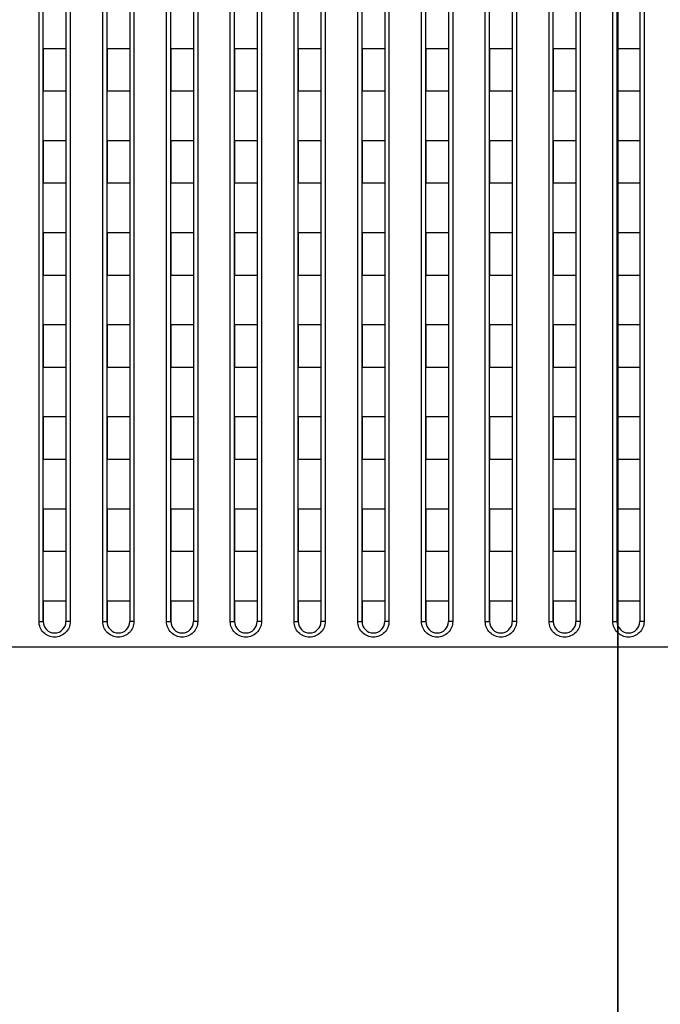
# Model space of a CAD drawing. Header units: millimetres. Extents: x -6054 to 364, y -1866 to 3094.
# Tile 121 of 256: x -4235 to -4190, y 802 to 871. Entities that reach past the tile are written whole.
import ezdxf

# ---------------------------------------------------------------- set-up
doc = ezdxf.new("R2010")
doc.units = ezdxf.units.MM
doc.header["$LTSCALE"] = 65.395
doc.header["$PDSIZE"] = 0.05
doc.layers.get('0').update_dxf_attribs({"linetype": 'CONTINUOUS'})
doc.layers.get('Defpoints').update_dxf_attribs({"linetype": 'CONTINUOUS'})
doc.layers.add('DIM', color=3, linetype='CONTINUOUS')
doc.styles.get("Standard").update_dxf_attribs({"font": 'arial.ttf'})
doc.dimstyles.new('ISO-25', dxfattribs={"dimtxt": 2.5, "dimasz": 2.5, "dimexe": 1.25, "dimexo": 0.625, "dimtad": 1, "dimtxsty": 'STANDARD', "dimcen": 2.5, "dimadec": 0, "dimazin": 0, "dimtfac": 1, "dimtmove": 0, "dimatfit": 3, "dimfxl": 1, "dimarcsym": 0})

# ---------------------------------------------------------------- blocks, each defined once
blk = doc.blocks.new('*D0')
at = {"layer": 'Defpoints', "color": 0}
for p in [(-4193.173, 1041.272), (-4734.98, 936.486), (-4193.173, 628.168)]:
    blk.add_point(p, dxfattribs=at)
at = {"layer": 'DIM', "color": 3, "lineweight": -2}
for p, q in [((-4734.98, 937.111), (-4734.98, 1042.522)), ((-4193.173, 628.793), (-4193.173, 1042.522)), ((-4719.98, 1041.272), (-4208.173, 1041.272))]:
    blk.add_line(p, q, dxfattribs=at)
at = {"layer": 'DIM', "color": 3}
for points in [[(-4719.98, 1043.772), (-4719.98, 1038.772), (-4734.98, 1041.272)], [(-4208.173, 1038.772), (-4208.173, 1043.772), (-4193.173, 1041.272)]]:
    blk.add_solid(points, dxfattribs=at)
at = {"layer": 'DIM', "color": 2, "insert": (-4464.076, 1059.082), "char_height": 20, "attachment_point": 5}
blk.add_mtext('542  [21,331]', dxfattribs=at)
blk = doc.blocks.new('*D1')
at = {"layer": 'Defpoints', "color": 0}
for p in [(-4193.173, 1042.072), (-3593.173, 683.031), (-3593.173, 628.168)]:
    blk.add_point(p, dxfattribs=at)
at = {"layer": 'DIM', "color": 3, "lineweight": -2}
for p, q in [((-4193.173, 1041.447), (-4193.173, 681.781)), ((-3593.173, 628.793), (-3593.173, 684.281)), ((-4178.173, 683.031), (-3608.173, 683.031))]:
    blk.add_line(p, q, dxfattribs=at)
at = {"layer": 'DIM', "color": 3}
for points in [[(-4178.173, 685.531), (-4178.173, 680.531), (-4193.173, 683.031)], [(-3608.173, 680.531), (-3608.173, 685.531), (-3593.173, 683.031)]]:
    blk.add_solid(points, dxfattribs=at)
at = {"layer": 'DIM', "color": 2, "insert": (-3893.173, 700.841), "char_height": 20, "attachment_point": 5}
blk.add_mtext('600  [23,622]', dxfattribs=at)
blk = doc.blocks.new('*D7')
at = {"layer": 'Defpoints', "color": 0}
for p in [(-4728.573, 946.484), (-4809.721, 628.168), (-4193.173, 628.168)]:
    blk.add_point(p, dxfattribs=at)
at = {"layer": 'DIM', "color": 3, "lineweight": -2}
for p, q in [((-4729.198, 946.484), (-4810.971, 946.484)), ((-4809.721, 931.484), (-4809.721, 643.168)), ((-4193.798, 628.168), (-4810.971, 628.168))]:
    blk.add_line(p, q, dxfattribs=at)
at = {"layer": 'DIM', "color": 3}
for points in [[(-4807.221, 931.484), (-4812.221, 931.484), (-4809.721, 946.484)], [(-4812.221, 643.168), (-4807.221, 643.168), (-4809.721, 628.168)]]:
    blk.add_solid(points, dxfattribs=at)
at = {"layer": 'DIM', "color": 2, "insert": (-4827.531, 787.326), "char_height": 20, "attachment_point": 5, "rotation": 90}
blk.add_mtext('318  [12,532]', dxfattribs=at)

msp = doc.modelspace()

# ---------------------------------------------------------------- linework, layer by layer
at = {"linetype": 'Continuous'}
for p, q in [((-4234.023, 828.726), (-4234.023, 900.382)), ((-4231.823, 900.382), (-4231.823, 828.726)), ((-4229.523, 828.726), (-4229.523, 900.382)), ((-4227.323, 900.382), (-4227.323, 828.726)), ((-4225.023, 828.726), (-4225.023, 900.382)), ((-4222.823, 900.382), (-4222.823, 828.726)), ((-4220.523, 828.726), (-4220.523, 900.382)), ((-4218.323, 900.382), (-4218.323, 828.726)), ((-4216.023, 828.726), (-4216.023, 900.382)), ((-4213.823, 900.382), (-4213.823, 828.726)), ((-4211.523, 828.726), (-4211.523, 900.382)), ((-4209.323, 900.382), (-4209.323, 828.726)), ((-4207.023, 828.726), (-4207.023, 900.382)), ((-4204.823, 900.382), (-4204.823, 828.726)), ((-4202.523, 828.726), (-4202.523, 900.382)), ((-4200.323, 900.382), (-4200.323, 828.726)), ((-4198.023, 828.726), (-4198.023, 900.382)), ((-4195.823, 900.382), (-4195.823, 828.726)), ((-4193.523, 828.726), (-4193.523, 900.382)), ((-4191.323, 900.382), (-4191.323, 828.726)), ((-4233.723, 828.718), (-4233.723, 900.184)), ((-4232.123, 900.184), (-4232.123, 828.718)), ((-4229.223, 828.718), (-4229.223, 900.184)), ((-4227.623, 900.184), (-4227.623, 828.718)), ((-4224.723, 828.718), (-4224.723, 900.184)), ((-4223.123, 900.184), (-4223.123, 828.718)), ((-4220.223, 828.718), (-4220.223, 900.184)), ((-4218.623, 900.184), (-4218.623, 828.718)), ((-4215.723, 828.718), (-4215.723, 900.184)), ((-4214.123, 900.184), (-4214.123, 828.718)), ((-4211.223, 828.718), (-4211.223, 900.184)), ((-4209.623, 900.184), (-4209.623, 828.718)), ((-4206.723, 828.718), (-4206.723, 900.184)), ((-4205.123, 900.184), (-4205.123, 828.718)), ((-4202.223, 828.718), (-4202.223, 900.184)), ((-4200.623, 900.184), (-4200.623, 828.718)), ((-4197.723, 828.718), (-4197.723, 900.184)), ((-4196.123, 900.184), (-4196.123, 828.718)), ((-4193.223, 828.718), (-4193.223, 900.184)), ((-4191.623, 900.184), (-4191.623, 828.718)), ((-4233.723, 869.168), (-4233.723, 866.168)), ((-4233.723, 869.168), (-4233.723, 866.168)), ((-4232.123, 869.168), (-4233.723, 869.168)), ((-4232.123, 869.168), (-4233.723, 869.168)), ((-4232.123, 869.168), (-4232.123, 866.168)), ((-4232.123, 869.168), (-4232.123, 866.168)), ((-4229.223, 869.168), (-4229.223, 866.168)), ((-4229.223, 869.168), (-4229.223, 866.168)), ((-4227.623, 869.168), (-4229.223, 869.168)), ((-4227.623, 869.168), (-4229.223, 869.168)), ((-4227.623, 869.168), (-4227.623, 866.168)), ((-4227.623, 869.168), (-4227.623, 866.168)), ((-4224.723, 869.168), (-4224.723, 866.168)), ((-4224.723, 869.168), (-4224.723, 866.168)), ((-4223.123, 869.168), (-4224.723, 869.168)), ((-4223.123, 869.168), (-4224.723, 869.168)), ((-4223.123, 869.168), (-4223.123, 866.168)), ((-4223.123, 869.168), (-4223.123, 866.168)), ((-4220.223, 869.168), (-4220.223, 866.168)), ((-4220.223, 869.168), (-4220.223, 866.168)), ((-4218.623, 869.168), (-4220.223, 869.168)), ((-4218.623, 869.168), (-4220.223, 869.168)), ((-4218.623, 869.168), (-4218.623, 866.168)), ((-4218.623, 869.168), (-4218.623, 866.168)), ((-4215.723, 869.168), (-4215.723, 866.168)), ((-4215.723, 869.168), (-4215.723, 866.168)), ((-4214.123, 869.168), (-4215.723, 869.168)), ((-4214.123, 869.168), (-4215.723, 869.168)), ((-4214.123, 869.168), (-4214.123, 866.168)), ((-4214.123, 869.168), (-4214.123, 866.168)), ((-4211.223, 869.168), (-4211.223, 866.168)), ((-4211.223, 869.168), (-4211.223, 866.168)), ((-4209.623, 869.168), (-4211.223, 869.168)), ((-4209.623, 869.168), (-4211.223, 869.168)), ((-4209.623, 869.168), (-4209.623, 866.168)), ((-4209.623, 869.168), (-4209.623, 866.168)), ((-4206.723, 869.168), (-4206.723, 866.168)), ((-4206.723, 869.168), (-4206.723, 866.168)), ((-4205.123, 869.168), (-4206.723, 869.168)), ((-4205.123, 869.168), (-4206.723, 869.168)), ((-4205.123, 869.168), (-4205.123, 866.168)), ((-4205.123, 869.168), (-4205.123, 866.168)), ((-4202.223, 869.168), (-4202.223, 866.168)), ((-4202.223, 869.168), (-4202.223, 866.168)), ((-4200.623, 869.168), (-4202.223, 869.168)), ((-4200.623, 869.168), (-4202.223, 869.168)), ((-4200.623, 869.168), (-4200.623, 866.168)), ((-4200.623, 869.168), (-4200.623, 866.168)), ((-4197.723, 869.168), (-4197.723, 866.168)), ((-4197.723, 869.168), (-4197.723, 866.168)), ((-4196.123, 869.168), (-4197.723, 869.168)), ((-4196.123, 869.168), (-4197.723, 869.168)), ((-4196.123, 869.168), (-4196.123, 866.168)), ((-4196.123, 869.168), (-4196.123, 866.168)), ((-4193.223, 869.168), (-4193.223, 866.168)), ((-4193.223, 869.168), (-4193.223, 866.168)), ((-4191.623, 869.168), (-4193.223, 869.168)), ((-4191.623, 869.168), (-4193.223, 869.168)), ((-4191.623, 869.168), (-4191.623, 866.168)), ((-4191.623, 869.168), (-4191.623, 866.168)), ((-4232.123, 866.168), (-4233.723, 866.168)), ((-4232.123, 866.168), (-4233.723, 866.168)), ((-4227.623, 866.168), (-4229.223, 866.168)), ((-4227.623, 866.168), (-4229.223, 866.168)), ((-4223.123, 866.168), (-4224.723, 866.168)), ((-4223.123, 866.168), (-4224.723, 866.168)), ((-4218.623, 866.168), (-4220.223, 866.168)), ((-4218.623, 866.168), (-4220.223, 866.168)), ((-4214.123, 866.168), (-4215.723, 866.168)), ((-4214.123, 866.168), (-4215.723, 866.168)), ((-4209.623, 866.168), (-4211.223, 866.168)), ((-4209.623, 866.168), (-4211.223, 866.168)), ((-4205.123, 866.168), (-4206.723, 866.168)), ((-4205.123, 866.168), (-4206.723, 866.168)), ((-4200.623, 866.168), (-4202.223, 866.168)), ((-4200.623, 866.168), (-4202.223, 866.168)), ((-4196.123, 866.168), (-4197.723, 866.168)), ((-4196.123, 866.168), (-4197.723, 866.168)), ((-4191.623, 866.168), (-4193.223, 866.168)), ((-4191.623, 866.168), (-4193.223, 866.168)), ((-4233.723, 862.668), (-4233.723, 859.668)), ((-4233.723, 862.668), (-4233.723, 859.668)), ((-4232.123, 862.668), (-4233.723, 862.668)), ((-4232.123, 862.668), (-4233.723, 862.668)), ((-4232.123, 862.668), (-4232.123, 859.668)), ((-4232.123, 862.668), (-4232.123, 859.668)), ((-4229.223, 862.668), (-4229.223, 859.668)), ((-4229.223, 862.668), (-4229.223, 859.668)), ((-4227.623, 862.668), (-4229.223, 862.668)), ((-4227.623, 862.668), (-4229.223, 862.668)), ((-4227.623, 862.668), (-4227.623, 859.668)), ((-4227.623, 862.668), (-4227.623, 859.668)), ((-4224.723, 862.668), (-4224.723, 859.668)), ((-4224.723, 862.668), (-4224.723, 859.668)), ((-4223.123, 862.668), (-4224.723, 862.668)), ((-4223.123, 862.668), (-4224.723, 862.668)), ((-4223.123, 862.668), (-4223.123, 859.668)), ((-4223.123, 862.668), (-4223.123, 859.668)), ((-4220.223, 862.668), (-4220.223, 859.668)), ((-4220.223, 862.668), (-4220.223, 859.668)), ((-4218.623, 862.668), (-4220.223, 862.668)), ((-4218.623, 862.668), (-4220.223, 862.668)), ((-4218.623, 862.668), (-4218.623, 859.668)), ((-4218.623, 862.668), (-4218.623, 859.668)), ((-4215.723, 862.668), (-4215.723, 859.668)), ((-4215.723, 862.668), (-4215.723, 859.668)), ((-4214.123, 862.668), (-4215.723, 862.668)), ((-4214.123, 862.668), (-4215.723, 862.668)), ((-4214.123, 862.668), (-4214.123, 859.668)), ((-4214.123, 862.668), (-4214.123, 859.668)), ((-4211.223, 862.668), (-4211.223, 859.668)), ((-4211.223, 862.668), (-4211.223, 859.668)), ((-4209.623, 862.668), (-4211.223, 862.668)), ((-4209.623, 862.668), (-4211.223, 862.668)), ((-4209.623, 862.668), (-4209.623, 859.668)), ((-4209.623, 862.668), (-4209.623, 859.668)), ((-4206.723, 862.668), (-4206.723, 859.668)), ((-4206.723, 862.668), (-4206.723, 859.668)), ((-4205.123, 862.668), (-4206.723, 862.668)), ((-4205.123, 862.668), (-4206.723, 862.668)), ((-4205.123, 862.668), (-4205.123, 859.668)), ((-4205.123, 862.668), (-4205.123, 859.668)), ((-4202.223, 862.668), (-4202.223, 859.668)), ((-4202.223, 862.668), (-4202.223, 859.668)), ((-4200.623, 862.668), (-4202.223, 862.668)), ((-4200.623, 862.668), (-4202.223, 862.668)), ((-4200.623, 862.668), (-4200.623, 859.668)), ((-4200.623, 862.668), (-4200.623, 859.668)), ((-4197.723, 862.668), (-4197.723, 859.668)), ((-4197.723, 862.668), (-4197.723, 859.668)), ((-4196.123, 862.668), (-4197.723, 862.668)), ((-4196.123, 862.668), (-4197.723, 862.668)), ((-4196.123, 862.668), (-4196.123, 859.668)), ((-4196.123, 862.668), (-4196.123, 859.668)), ((-4193.223, 862.668), (-4193.223, 859.668)), ((-4193.223, 862.668), (-4193.223, 859.668)), ((-4191.623, 862.668), (-4193.223, 862.668)), ((-4191.623, 862.668), (-4193.223, 862.668)), ((-4191.623, 862.668), (-4191.623, 859.668)), ((-4191.623, 862.668), (-4191.623, 859.668)), ((-4232.123, 859.668), (-4233.723, 859.668)), ((-4232.123, 859.668), (-4233.723, 859.668)), ((-4227.623, 859.668), (-4229.223, 859.668)), ((-4227.623, 859.668), (-4229.223, 859.668)), ((-4223.123, 859.668), (-4224.723, 859.668)), ((-4223.123, 859.668), (-4224.723, 859.668)), ((-4218.623, 859.668), (-4220.223, 859.668)), ((-4218.623, 859.668), (-4220.223, 859.668)), ((-4214.123, 859.668), (-4215.723, 859.668)), ((-4214.123, 859.668), (-4215.723, 859.668)), ((-4209.623, 859.668), (-4211.223, 859.668)), ((-4209.623, 859.668), (-4211.223, 859.668)), ((-4205.123, 859.668), (-4206.723, 859.668)), ((-4205.123, 859.668), (-4206.723, 859.668)), ((-4200.623, 859.668), (-4202.223, 859.668)), ((-4200.623, 859.668), (-4202.223, 859.668)), ((-4196.123, 859.668), (-4197.723, 859.668)), ((-4196.123, 859.668), (-4197.723, 859.668)), ((-4191.623, 859.668), (-4193.223, 859.668)), ((-4191.623, 859.668), (-4193.223, 859.668)), ((-4233.723, 856.168), (-4233.723, 853.168)), ((-4233.723, 856.168), (-4233.723, 853.168)), ((-4232.123, 856.168), (-4233.723, 856.168)), ((-4232.123, 856.168), (-4233.723, 856.168)), ((-4232.123, 856.168), (-4232.123, 853.168)), ((-4232.123, 856.168), (-4232.123, 853.168)), ((-4229.223, 856.168), (-4229.223, 853.168)), ((-4229.223, 856.168), (-4229.223, 853.168)), ((-4227.623, 856.168), (-4229.223, 856.168)), ((-4227.623, 856.168), (-4229.223, 856.168)), ((-4227.623, 856.168), (-4227.623, 853.168)), ((-4227.623, 856.168), (-4227.623, 853.168)), ((-4224.723, 856.168), (-4224.723, 853.168)), ((-4224.723, 856.168), (-4224.723, 853.168)), ((-4223.123, 856.168), (-4224.723, 856.168)), ((-4223.123, 856.168), (-4224.723, 856.168)), ((-4223.123, 856.168), (-4223.123, 853.168)), ((-4223.123, 856.168), (-4223.123, 853.168)), ((-4220.223, 856.168), (-4220.223, 853.168)), ((-4220.223, 856.168), (-4220.223, 853.168)), ((-4218.623, 856.168), (-4220.223, 856.168)), ((-4218.623, 856.168), (-4220.223, 856.168)), ((-4218.623, 856.168), (-4218.623, 853.168)), ((-4218.623, 856.168), (-4218.623, 853.168)), ((-4215.723, 856.168), (-4215.723, 853.168)), ((-4215.723, 856.168), (-4215.723, 853.168)), ((-4214.123, 856.168), (-4215.723, 856.168)), ((-4214.123, 856.168), (-4215.723, 856.168)), ((-4214.123, 856.168), (-4214.123, 853.168)), ((-4214.123, 856.168), (-4214.123, 853.168)), ((-4211.223, 856.168), (-4211.223, 853.168)), ((-4211.223, 856.168), (-4211.223, 853.168)), ((-4209.623, 856.168), (-4211.223, 856.168)), ((-4209.623, 856.168), (-4211.223, 856.168)), ((-4209.623, 856.168), (-4209.623, 853.168)), ((-4209.623, 856.168), (-4209.623, 853.168)), ((-4206.723, 856.168), (-4206.723, 853.168)), ((-4206.723, 856.168), (-4206.723, 853.168)), ((-4205.123, 856.168), (-4206.723, 856.168)), ((-4205.123, 856.168), (-4206.723, 856.168)), ((-4205.123, 856.168), (-4205.123, 853.168)), ((-4205.123, 856.168), (-4205.123, 853.168)), ((-4202.223, 856.168), (-4202.223, 853.168)), ((-4202.223, 856.168), (-4202.223, 853.168)), ((-4200.623, 856.168), (-4202.223, 856.168)), ((-4200.623, 856.168), (-4202.223, 856.168)), ((-4200.623, 856.168), (-4200.623, 853.168)), ((-4200.623, 856.168), (-4200.623, 853.168)), ((-4197.723, 856.168), (-4197.723, 853.168)), ((-4197.723, 856.168), (-4197.723, 853.168)), ((-4196.123, 856.168), (-4197.723, 856.168)), ((-4196.123, 856.168), (-4197.723, 856.168)), ((-4196.123, 856.168), (-4196.123, 853.168)), ((-4196.123, 856.168), (-4196.123, 853.168)), ((-4193.223, 856.168), (-4193.223, 853.168)), ((-4193.223, 856.168), (-4193.223, 853.168)), ((-4191.623, 856.168), (-4193.223, 856.168)), ((-4191.623, 856.168), (-4193.223, 856.168)), ((-4191.623, 856.168), (-4191.623, 853.168)), ((-4191.623, 856.168), (-4191.623, 853.168)), ((-4232.123, 853.168), (-4233.723, 853.168)), ((-4232.123, 853.168), (-4233.723, 853.168)), ((-4227.623, 853.168), (-4229.223, 853.168)), ((-4227.623, 853.168), (-4229.223, 853.168)), ((-4223.123, 853.168), (-4224.723, 853.168)), ((-4223.123, 853.168), (-4224.723, 853.168)), ((-4218.623, 853.168), (-4220.223, 853.168)), ((-4218.623, 853.168), (-4220.223, 853.168)), ((-4214.123, 853.168), (-4215.723, 853.168)), ((-4214.123, 853.168), (-4215.723, 853.168)), ((-4209.623, 853.168), (-4211.223, 853.168)), ((-4209.623, 853.168), (-4211.223, 853.168)), ((-4205.123, 853.168), (-4206.723, 853.168)), ((-4205.123, 853.168), (-4206.723, 853.168)), ((-4200.623, 853.168), (-4202.223, 853.168)), ((-4200.623, 853.168), (-4202.223, 853.168)), ((-4196.123, 853.168), (-4197.723, 853.168)), ((-4196.123, 853.168), (-4197.723, 853.168)), ((-4191.623, 853.168), (-4193.223, 853.168)), ((-4191.623, 853.168), (-4193.223, 853.168)), ((-4233.723, 849.668), (-4233.723, 846.668)), ((-4233.723, 849.668), (-4233.723, 846.668)), ((-4232.123, 849.668), (-4233.723, 849.668)), ((-4232.123, 849.668), (-4233.723, 849.668)), ((-4232.123, 849.668), (-4232.123, 846.668)), ((-4232.123, 849.668), (-4232.123, 846.668)), ((-4229.223, 849.668), (-4229.223, 846.668)), ((-4229.223, 849.668), (-4229.223, 846.668)), ((-4227.623, 849.668), (-4229.223, 849.668)), ((-4227.623, 849.668), (-4229.223, 849.668)), ((-4227.623, 849.668), (-4227.623, 846.668)), ((-4227.623, 849.668), (-4227.623, 846.668)), ((-4224.723, 849.668), (-4224.723, 846.668)), ((-4224.723, 849.668), (-4224.723, 846.668)), ((-4223.123, 849.668), (-4224.723, 849.668)), ((-4223.123, 849.668), (-4224.723, 849.668)), ((-4223.123, 849.668), (-4223.123, 846.668)), ((-4223.123, 849.668), (-4223.123, 846.668)), ((-4220.223, 849.668), (-4220.223, 846.668)), ((-4220.223, 849.668), (-4220.223, 846.668)), ((-4218.623, 849.668), (-4220.223, 849.668)), ((-4218.623, 849.668), (-4220.223, 849.668)), ((-4218.623, 849.668), (-4218.623, 846.668)), ((-4218.623, 849.668), (-4218.623, 846.668)), ((-4215.723, 849.668), (-4215.723, 846.668)), ((-4215.723, 849.668), (-4215.723, 846.668)), ((-4214.123, 849.668), (-4215.723, 849.668)), ((-4214.123, 849.668), (-4215.723, 849.668)), ((-4214.123, 849.668), (-4214.123, 846.668)), ((-4214.123, 849.668), (-4214.123, 846.668)), ((-4211.223, 849.668), (-4211.223, 846.668)), ((-4211.223, 849.668), (-4211.223, 846.668)), ((-4209.623, 849.668), (-4211.223, 849.668)), ((-4209.623, 849.668), (-4211.223, 849.668)), ((-4209.623, 849.668), (-4209.623, 846.668)), ((-4209.623, 849.668), (-4209.623, 846.668)), ((-4206.723, 849.668), (-4206.723, 846.668)), ((-4206.723, 849.668), (-4206.723, 846.668)), ((-4205.123, 849.668), (-4206.723, 849.668)), ((-4205.123, 849.668), (-4206.723, 849.668)), ((-4205.123, 849.668), (-4205.123, 846.668)), ((-4205.123, 849.668), (-4205.123, 846.668)), ((-4202.223, 849.668), (-4202.223, 846.668)), ((-4202.223, 849.668), (-4202.223, 846.668)), ((-4200.623, 849.668), (-4202.223, 849.668)), ((-4200.623, 849.668), (-4202.223, 849.668)), ((-4200.623, 849.668), (-4200.623, 846.668)), ((-4200.623, 849.668), (-4200.623, 846.668)), ((-4197.723, 849.668), (-4197.723, 846.668)), ((-4197.723, 849.668), (-4197.723, 846.668)), ((-4196.123, 849.668), (-4197.723, 849.668)), ((-4196.123, 849.668), (-4197.723, 849.668)), ((-4196.123, 849.668), (-4196.123, 846.668)), ((-4196.123, 849.668), (-4196.123, 846.668)), ((-4193.223, 849.668), (-4193.223, 846.668)), ((-4193.223, 849.668), (-4193.223, 846.668)), ((-4191.623, 849.668), (-4193.223, 849.668)), ((-4191.623, 849.668), (-4193.223, 849.668)), ((-4191.623, 849.668), (-4191.623, 846.668)), ((-4191.623, 849.668), (-4191.623, 846.668)), ((-4232.123, 846.668), (-4233.723, 846.668)), ((-4232.123, 846.668), (-4233.723, 846.668)), ((-4227.623, 846.668), (-4229.223, 846.668)), ((-4227.623, 846.668), (-4229.223, 846.668)), ((-4223.123, 846.668), (-4224.723, 846.668)), ((-4223.123, 846.668), (-4224.723, 846.668)), ((-4218.623, 846.668), (-4220.223, 846.668)), ((-4218.623, 846.668), (-4220.223, 846.668)), ((-4214.123, 846.668), (-4215.723, 846.668)), ((-4214.123, 846.668), (-4215.723, 846.668)), ((-4209.623, 846.668), (-4211.223, 846.668)), ((-4209.623, 846.668), (-4211.223, 846.668)), ((-4205.123, 846.668), (-4206.723, 846.668)), ((-4205.123, 846.668), (-4206.723, 846.668)), ((-4200.623, 846.668), (-4202.223, 846.668)), ((-4200.623, 846.668), (-4202.223, 846.668)), ((-4196.123, 846.668), (-4197.723, 846.668)), ((-4196.123, 846.668), (-4197.723, 846.668)), ((-4191.623, 846.668), (-4193.223, 846.668)), ((-4191.623, 846.668), (-4193.223, 846.668)), ((-4233.723, 843.168), (-4233.723, 840.168)), ((-4233.723, 843.168), (-4233.723, 840.168)), ((-4232.123, 843.168), (-4233.723, 843.168)), ((-4232.123, 843.168), (-4233.723, 843.168)), ((-4232.123, 843.168), (-4232.123, 840.168)), ((-4232.123, 843.168), (-4232.123, 840.168)), ((-4229.223, 843.168), (-4229.223, 840.168)), ((-4229.223, 843.168), (-4229.223, 840.168)), ((-4227.623, 843.168), (-4229.223, 843.168)), ((-4227.623, 843.168), (-4229.223, 843.168)), ((-4227.623, 843.168), (-4227.623, 840.168)), ((-4227.623, 843.168), (-4227.623, 840.168)), ((-4224.723, 843.168), (-4224.723, 840.168)), ((-4224.723, 843.168), (-4224.723, 840.168)), ((-4223.123, 843.168), (-4224.723, 843.168)), ((-4223.123, 843.168), (-4224.723, 843.168)), ((-4223.123, 843.168), (-4223.123, 840.168)), ((-4223.123, 843.168), (-4223.123, 840.168)), ((-4220.223, 843.168), (-4220.223, 840.168)), ((-4220.223, 843.168), (-4220.223, 840.168)), ((-4218.623, 843.168), (-4220.223, 843.168)), ((-4218.623, 843.168), (-4220.223, 843.168)), ((-4218.623, 843.168), (-4218.623, 840.168)), ((-4218.623, 843.168), (-4218.623, 840.168)), ((-4215.723, 843.168), (-4215.723, 840.168)), ((-4215.723, 843.168), (-4215.723, 840.168)), ((-4214.123, 843.168), (-4215.723, 843.168)), ((-4214.123, 843.168), (-4215.723, 843.168)), ((-4214.123, 843.168), (-4214.123, 840.168)), ((-4214.123, 843.168), (-4214.123, 840.168)), ((-4211.223, 843.168), (-4211.223, 840.168)), ((-4211.223, 843.168), (-4211.223, 840.168)), ((-4209.623, 843.168), (-4211.223, 843.168)), ((-4209.623, 843.168), (-4211.223, 843.168)), ((-4209.623, 843.168), (-4209.623, 840.168)), ((-4209.623, 843.168), (-4209.623, 840.168)), ((-4206.723, 843.168), (-4206.723, 840.168)), ((-4206.723, 843.168), (-4206.723, 840.168)), ((-4205.123, 843.168), (-4206.723, 843.168)), ((-4205.123, 843.168), (-4206.723, 843.168)), ((-4205.123, 843.168), (-4205.123, 840.168)), ((-4205.123, 843.168), (-4205.123, 840.168)), ((-4202.223, 843.168), (-4202.223, 840.168)), ((-4202.223, 843.168), (-4202.223, 840.168)), ((-4200.623, 843.168), (-4202.223, 843.168)), ((-4200.623, 843.168), (-4202.223, 843.168)), ((-4200.623, 843.168), (-4200.623, 840.168)), ((-4200.623, 843.168), (-4200.623, 840.168)), ((-4197.723, 843.168), (-4197.723, 840.168)), ((-4197.723, 843.168), (-4197.723, 840.168)), ((-4196.123, 843.168), (-4197.723, 843.168)), ((-4196.123, 843.168), (-4197.723, 843.168)), ((-4196.123, 843.168), (-4196.123, 840.168)), ((-4196.123, 843.168), (-4196.123, 840.168)), ((-4193.223, 843.168), (-4193.223, 840.168)), ((-4193.223, 843.168), (-4193.223, 840.168)), ((-4191.623, 843.168), (-4193.223, 843.168)), ((-4191.623, 843.168), (-4193.223, 843.168)), ((-4191.623, 843.168), (-4191.623, 840.168)), ((-4191.623, 843.168), (-4191.623, 840.168)), ((-4232.123, 840.168), (-4233.723, 840.168)), ((-4232.123, 840.168), (-4233.723, 840.168)), ((-4227.623, 840.168), (-4229.223, 840.168)), ((-4227.623, 840.168), (-4229.223, 840.168)), ((-4223.123, 840.168), (-4224.723, 840.168)), ((-4223.123, 840.168), (-4224.723, 840.168)), ((-4218.623, 840.168), (-4220.223, 840.168)), ((-4218.623, 840.168), (-4220.223, 840.168)), ((-4214.123, 840.168), (-4215.723, 840.168)), ((-4214.123, 840.168), (-4215.723, 840.168)), ((-4209.623, 840.168), (-4211.223, 840.168)), ((-4209.623, 840.168), (-4211.223, 840.168)), ((-4205.123, 840.168), (-4206.723, 840.168)), ((-4205.123, 840.168), (-4206.723, 840.168)), ((-4200.623, 840.168), (-4202.223, 840.168)), ((-4200.623, 840.168), (-4202.223, 840.168)), ((-4196.123, 840.168), (-4197.723, 840.168)), ((-4196.123, 840.168), (-4197.723, 840.168)), ((-4191.623, 840.168), (-4193.223, 840.168)), ((-4191.623, 840.168), (-4193.223, 840.168)), ((-4233.723, 836.668), (-4233.723, 833.668)), ((-4233.723, 836.668), (-4233.723, 833.668)), ((-4232.123, 836.668), (-4233.723, 836.668)), ((-4232.123, 836.668), (-4233.723, 836.668)), ((-4232.123, 836.668), (-4232.123, 833.668)), ((-4232.123, 836.668), (-4232.123, 833.668)), ((-4229.223, 836.668), (-4229.223, 833.668)), ((-4229.223, 836.668), (-4229.223, 833.668)), ((-4227.623, 836.668), (-4229.223, 836.668)), ((-4227.623, 836.668), (-4229.223, 836.668)), ((-4227.623, 836.668), (-4227.623, 833.668)), ((-4227.623, 836.668), (-4227.623, 833.668)), ((-4224.723, 836.668), (-4224.723, 833.668)), ((-4224.723, 836.668), (-4224.723, 833.668)), ((-4223.123, 836.668), (-4224.723, 836.668)), ((-4223.123, 836.668), (-4224.723, 836.668)), ((-4223.123, 836.668), (-4223.123, 833.668)), ((-4223.123, 836.668), (-4223.123, 833.668)), ((-4220.223, 836.668), (-4220.223, 833.668)), ((-4220.223, 836.668), (-4220.223, 833.668)), ((-4218.623, 836.668), (-4220.223, 836.668)), ((-4218.623, 836.668), (-4220.223, 836.668)), ((-4218.623, 836.668), (-4218.623, 833.668)), ((-4218.623, 836.668), (-4218.623, 833.668)), ((-4215.723, 836.668), (-4215.723, 833.668)), ((-4215.723, 836.668), (-4215.723, 833.668)), ((-4214.123, 836.668), (-4215.723, 836.668)), ((-4214.123, 836.668), (-4215.723, 836.668)), ((-4214.123, 836.668), (-4214.123, 833.668)), ((-4214.123, 836.668), (-4214.123, 833.668)), ((-4211.223, 836.668), (-4211.223, 833.668)), ((-4211.223, 836.668), (-4211.223, 833.668)), ((-4209.623, 836.668), (-4211.223, 836.668)), ((-4209.623, 836.668), (-4211.223, 836.668)), ((-4209.623, 836.668), (-4209.623, 833.668)), ((-4209.623, 836.668), (-4209.623, 833.668)), ((-4206.723, 836.668), (-4206.723, 833.668)), ((-4206.723, 836.668), (-4206.723, 833.668)), ((-4205.123, 836.668), (-4206.723, 836.668)), ((-4205.123, 836.668), (-4206.723, 836.668)), ((-4205.123, 836.668), (-4205.123, 833.668)), ((-4205.123, 836.668), (-4205.123, 833.668)), ((-4202.223, 836.668), (-4202.223, 833.668)), ((-4202.223, 836.668), (-4202.223, 833.668)), ((-4200.623, 836.668), (-4202.223, 836.668)), ((-4200.623, 836.668), (-4202.223, 836.668)), ((-4200.623, 836.668), (-4200.623, 833.668)), ((-4200.623, 836.668), (-4200.623, 833.668)), ((-4197.723, 836.668), (-4197.723, 833.668)), ((-4197.723, 836.668), (-4197.723, 833.668)), ((-4196.123, 836.668), (-4197.723, 836.668)), ((-4196.123, 836.668), (-4197.723, 836.668)), ((-4196.123, 836.668), (-4196.123, 833.668)), ((-4196.123, 836.668), (-4196.123, 833.668)), ((-4193.223, 836.668), (-4193.223, 833.668)), ((-4193.223, 836.668), (-4193.223, 833.668)), ((-4191.623, 836.668), (-4193.223, 836.668)), ((-4191.623, 836.668), (-4193.223, 836.668)), ((-4191.623, 836.668), (-4191.623, 833.668)), ((-4191.623, 836.668), (-4191.623, 833.668)), ((-4232.123, 833.668), (-4233.723, 833.668)), ((-4232.123, 833.668), (-4233.723, 833.668)), ((-4227.623, 833.668), (-4229.223, 833.668)), ((-4227.623, 833.668), (-4229.223, 833.668)), ((-4223.123, 833.668), (-4224.723, 833.668)), ((-4223.123, 833.668), (-4224.723, 833.668)), ((-4218.623, 833.668), (-4220.223, 833.668)), ((-4218.623, 833.668), (-4220.223, 833.668)), ((-4214.123, 833.668), (-4215.723, 833.668)), ((-4214.123, 833.668), (-4215.723, 833.668)), ((-4209.623, 833.668), (-4211.223, 833.668)), ((-4209.623, 833.668), (-4211.223, 833.668)), ((-4205.123, 833.668), (-4206.723, 833.668)), ((-4205.123, 833.668), (-4206.723, 833.668)), ((-4200.623, 833.668), (-4202.223, 833.668)), ((-4200.623, 833.668), (-4202.223, 833.668)), ((-4196.123, 833.668), (-4197.723, 833.668)), ((-4196.123, 833.668), (-4197.723, 833.668)), ((-4191.623, 833.668), (-4193.223, 833.668)), ((-4191.623, 833.668), (-4193.223, 833.668)), ((-4233.723, 830.168), (-4233.723, 828.718)), ((-4233.723, 830.168), (-4233.723, 828.718)), ((-4232.123, 830.168), (-4233.723, 830.168)), ((-4232.123, 830.168), (-4233.723, 830.168)), ((-4232.123, 830.168), (-4232.123, 828.718)), ((-4232.123, 830.168), (-4232.123, 828.718)), ((-4229.223, 830.168), (-4229.223, 828.718)), ((-4229.223, 830.168), (-4229.223, 828.718)), ((-4227.623, 830.168), (-4229.223, 830.168)), ((-4227.623, 830.168), (-4229.223, 830.168)), ((-4227.623, 830.168), (-4227.623, 828.718)), ((-4227.623, 830.168), (-4227.623, 828.718)), ((-4224.723, 830.168), (-4224.723, 828.718)), ((-4224.723, 830.168), (-4224.723, 828.718)), ((-4223.123, 830.168), (-4224.723, 830.168)), ((-4223.123, 830.168), (-4224.723, 830.168)), ((-4223.123, 830.168), (-4223.123, 828.718)), ((-4223.123, 830.168), (-4223.123, 828.718)), ((-4220.223, 830.168), (-4220.223, 828.718)), ((-4220.223, 830.168), (-4220.223, 828.718)), ((-4218.623, 830.168), (-4220.223, 830.168)), ((-4218.623, 830.168), (-4220.223, 830.168)), ((-4218.623, 830.168), (-4218.623, 828.718)), ((-4218.623, 830.168), (-4218.623, 828.718)), ((-4215.723, 830.168), (-4215.723, 828.718)), ((-4215.723, 830.168), (-4215.723, 828.718)), ((-4214.123, 830.168), (-4215.723, 830.168)), ((-4214.123, 830.168), (-4215.723, 830.168)), ((-4214.123, 830.168), (-4214.123, 828.718)), ((-4214.123, 830.168), (-4214.123, 828.718)), ((-4211.223, 830.168), (-4211.223, 828.718)), ((-4211.223, 830.168), (-4211.223, 828.718)), ((-4209.623, 830.168), (-4211.223, 830.168)), ((-4209.623, 830.168), (-4211.223, 830.168)), ((-4209.623, 830.168), (-4209.623, 828.718)), ((-4209.623, 830.168), (-4209.623, 828.718)), ((-4206.723, 830.168), (-4206.723, 828.718)), ((-4206.723, 830.168), (-4206.723, 828.718)), ((-4205.123, 830.168), (-4206.723, 830.168)), ((-4205.123, 830.168), (-4206.723, 830.168)), ((-4205.123, 830.168), (-4205.123, 828.718)), ((-4205.123, 830.168), (-4205.123, 828.718)), ((-4202.223, 830.168), (-4202.223, 828.718)), ((-4202.223, 830.168), (-4202.223, 828.718)), ((-4200.623, 830.168), (-4202.223, 830.168)), ((-4200.623, 830.168), (-4202.223, 830.168)), ((-4200.623, 830.168), (-4200.623, 828.718)), ((-4200.623, 830.168), (-4200.623, 828.718)), ((-4197.723, 830.168), (-4197.723, 828.718)), ((-4197.723, 830.168), (-4197.723, 828.718)), ((-4196.123, 830.168), (-4197.723, 830.168)), ((-4196.123, 830.168), (-4197.723, 830.168)), ((-4196.123, 830.168), (-4196.123, 828.718)), ((-4196.123, 830.168), (-4196.123, 828.718)), ((-4193.223, 830.168), (-4193.223, 828.718)), ((-4193.223, 830.168), (-4193.223, 828.718)), ((-4191.623, 830.168), (-4193.223, 830.168)), ((-4191.623, 830.168), (-4193.223, 830.168)), ((-4191.623, 830.168), (-4191.623, 828.718)), ((-4191.623, 830.168), (-4191.623, 828.718)), ((-3352.019, 826.918), (-4434.328, 826.918))]:
    msp.add_line(p, q, dxfattribs=at)
for centre, start, end in [((-4232.923, 828.718), 180, 360), ((-4232.923, 828.718), 180.00124, 359.99876), ((-4232.923, 828.718), 180.00124, 359.99876), ((-4228.423, 828.718), 180, 360), ((-4228.423, 828.718), 180.00124, 359.99876), ((-4228.423, 828.718), 180.00124, 359.99876), ((-4223.923, 828.718), 180, 360), ((-4223.923, 828.718), 180.00124, 359.99876), ((-4223.923, 828.718), 180.00124, 359.99876), ((-4219.423, 828.718), 180, 360), ((-4219.423, 828.718), 180.00124, 359.99876), ((-4219.423, 828.718), 180.00124, 359.99876), ((-4214.923, 828.718), 180, 360), ((-4214.923, 828.718), 180.00124, 359.99876), ((-4214.923, 828.718), 180.00124, 359.99876), ((-4210.423, 828.718), 180, 360), ((-4210.423, 828.718), 180.00124, 359.99876), ((-4210.423, 828.718), 180.00124, 359.99876), ((-4205.923, 828.718), 180, 360), ((-4205.923, 828.718), 180.00124, 359.99876), ((-4205.923, 828.718), 180.00124, 359.99876), ((-4201.423, 828.718), 180, 360), ((-4201.423, 828.718), 180.00124, 359.99876), ((-4201.423, 828.718), 180.00124, 359.99876), ((-4196.923, 828.718), 180, 360), ((-4196.923, 828.718), 180.00124, 359.99876), ((-4196.923, 828.718), 180.00124, 359.99876), ((-4192.423, 828.718), 180, 360), ((-4192.423, 828.718), 180.00124, 359.99876), ((-4192.423, 828.718), 180.00124, 359.99876)]:
    msp.add_arc(centre, 0.8, start, end, dxfattribs=at)
for points, knots in [([(-4231.823, 828.726), (-4231.823, 828.583), (-4231.88, 828.293), (-4232.124, 827.925), (-4232.49, 827.679), (-4232.923, 827.592), (-4233.356, 827.679), (-4233.722, 827.925), (-4233.966, 828.293), (-4234.023, 828.583), (-4234.023, 828.726)], [0, 0, 0, 0, 0.124989, 0.249991, 0.374997, 0.5, 0.625003, 0.750008, 0.875011, 1, 1, 1, 1]), ([(-4234.023, 828.726), (-4233.985, 828.726), (-4233.929, 828.726), (-4233.859, 828.725), (-4233.814, 828.724), (-4233.777, 828.722), (-4233.752, 828.721), (-4233.737, 828.72), (-4233.73, 828.72), (-4233.726, 828.719), (-4233.723, 828.718), (-4233.723, 828.718)], [0, 0, 0, 0, 0.382157, 0.554824, 0.706188, 0.830445, 0.922843, 0.955953, 0.979901, 0.994515, 1, 1, 1, 1]), ([(-4231.823, 828.726), (-4231.861, 828.726), (-4231.917, 828.726), (-4231.988, 828.725), (-4232.033, 828.724), (-4232.069, 828.722), (-4232.094, 828.721), (-4232.109, 828.72), (-4232.117, 828.72), (-4232.12, 828.719), (-4232.123, 828.718), (-4232.123, 828.718)], [0, 0, 0, 0, 0.382157, 0.554824, 0.706188, 0.830445, 0.922843, 0.955953, 0.979901, 0.994515, 1, 1, 1, 1]), ([(-4227.323, 828.726), (-4227.323, 828.583), (-4227.38, 828.293), (-4227.624, 827.925), (-4227.99, 827.679), (-4228.423, 827.592), (-4228.856, 827.679), (-4229.222, 827.925), (-4229.466, 828.293), (-4229.523, 828.583), (-4229.523, 828.726)], [0, 0, 0, 0, 0.124989, 0.249991, 0.374997, 0.5, 0.625003, 0.750008, 0.875011, 1, 1, 1, 1]), ([(-4229.523, 828.726), (-4229.485, 828.726), (-4229.429, 828.726), (-4229.359, 828.725), (-4229.314, 828.724), (-4229.277, 828.722), (-4229.252, 828.721), (-4229.237, 828.72), (-4229.23, 828.72), (-4229.226, 828.719), (-4229.223, 828.718), (-4229.223, 828.718)], [0, 0, 0, 0, 0.382157, 0.554824, 0.706188, 0.830445, 0.922843, 0.955953, 0.979901, 0.994515, 1, 1, 1, 1]), ([(-4227.323, 828.726), (-4227.361, 828.726), (-4227.417, 828.726), (-4227.488, 828.725), (-4227.533, 828.724), (-4227.569, 828.722), (-4227.594, 828.721), (-4227.609, 828.72), (-4227.617, 828.72), (-4227.62, 828.719), (-4227.623, 828.718), (-4227.623, 828.718)], [0, 0, 0, 0, 0.382157, 0.554824, 0.706188, 0.830445, 0.922843, 0.955953, 0.979901, 0.994515, 1, 1, 1, 1]), ([(-4222.823, 828.726), (-4222.823, 828.583), (-4222.88, 828.293), (-4223.124, 827.925), (-4223.49, 827.679), (-4223.923, 827.592), (-4224.356, 827.679), (-4224.722, 827.925), (-4224.966, 828.293), (-4225.023, 828.583), (-4225.023, 828.726)], [0, 0, 0, 0, 0.124989, 0.249991, 0.374997, 0.5, 0.625003, 0.750008, 0.875011, 1, 1, 1, 1]), ([(-4225.023, 828.726), (-4224.985, 828.726), (-4224.929, 828.726), (-4224.859, 828.725), (-4224.814, 828.724), (-4224.777, 828.722), (-4224.752, 828.721), (-4224.737, 828.72), (-4224.73, 828.72), (-4224.726, 828.719), (-4224.723, 828.718), (-4224.723, 828.718)], [0, 0, 0, 0, 0.382157, 0.554824, 0.706188, 0.830445, 0.922843, 0.955953, 0.979901, 0.994515, 1, 1, 1, 1]), ([(-4222.823, 828.726), (-4222.861, 828.726), (-4222.917, 828.726), (-4222.988, 828.725), (-4223.033, 828.724), (-4223.069, 828.722), (-4223.094, 828.721), (-4223.109, 828.72), (-4223.117, 828.72), (-4223.12, 828.719), (-4223.123, 828.718), (-4223.123, 828.718)], [0, 0, 0, 0, 0.382157, 0.554824, 0.706188, 0.830445, 0.922843, 0.955953, 0.979901, 0.994515, 1, 1, 1, 1]), ([(-4218.323, 828.726), (-4218.323, 828.583), (-4218.38, 828.293), (-4218.624, 827.925), (-4218.99, 827.679), (-4219.423, 827.592), (-4219.856, 827.679), (-4220.222, 827.925), (-4220.466, 828.293), (-4220.523, 828.583), (-4220.523, 828.726)], [0, 0, 0, 0, 0.124989, 0.249991, 0.374997, 0.5, 0.625003, 0.750008, 0.875011, 1, 1, 1, 1]), ([(-4220.523, 828.726), (-4220.485, 828.726), (-4220.429, 828.726), (-4220.359, 828.725), (-4220.314, 828.724), (-4220.277, 828.722), (-4220.252, 828.721), (-4220.237, 828.72), (-4220.23, 828.72), (-4220.226, 828.719), (-4220.223, 828.718), (-4220.223, 828.718)], [0, 0, 0, 0, 0.382157, 0.554824, 0.706188, 0.830445, 0.922843, 0.955953, 0.979901, 0.994515, 1, 1, 1, 1]), ([(-4218.323, 828.726), (-4218.361, 828.726), (-4218.417, 828.726), (-4218.488, 828.725), (-4218.533, 828.724), (-4218.569, 828.722), (-4218.594, 828.721), (-4218.609, 828.72), (-4218.617, 828.72), (-4218.62, 828.719), (-4218.623, 828.718), (-4218.623, 828.718)], [0, 0, 0, 0, 0.382157, 0.554824, 0.706188, 0.830445, 0.922843, 0.955953, 0.979901, 0.994515, 1, 1, 1, 1]), ([(-4213.823, 828.726), (-4213.823, 828.583), (-4213.88, 828.293), (-4214.124, 827.925), (-4214.49, 827.679), (-4214.923, 827.592), (-4215.356, 827.679), (-4215.722, 827.925), (-4215.966, 828.293), (-4216.023, 828.583), (-4216.023, 828.726)], [0, 0, 0, 0, 0.124989, 0.249991, 0.374997, 0.5, 0.625003, 0.750008, 0.875011, 1, 1, 1, 1]), ([(-4216.023, 828.726), (-4215.985, 828.726), (-4215.929, 828.726), (-4215.859, 828.725), (-4215.814, 828.724), (-4215.777, 828.722), (-4215.752, 828.721), (-4215.737, 828.72), (-4215.73, 828.72), (-4215.726, 828.719), (-4215.723, 828.718), (-4215.723, 828.718)], [0, 0, 0, 0, 0.382157, 0.554824, 0.706188, 0.830445, 0.922843, 0.955953, 0.979901, 0.994515, 1, 1, 1, 1]), ([(-4213.823, 828.726), (-4213.861, 828.726), (-4213.917, 828.726), (-4213.988, 828.725), (-4214.033, 828.724), (-4214.069, 828.722), (-4214.094, 828.721), (-4214.109, 828.72), (-4214.117, 828.72), (-4214.12, 828.719), (-4214.123, 828.718), (-4214.123, 828.718)], [0, 0, 0, 0, 0.382157, 0.554824, 0.706188, 0.830445, 0.922843, 0.955953, 0.979901, 0.994515, 1, 1, 1, 1]), ([(-4209.323, 828.726), (-4209.323, 828.583), (-4209.38, 828.293), (-4209.624, 827.925), (-4209.99, 827.679), (-4210.423, 827.592), (-4210.856, 827.679), (-4211.222, 827.925), (-4211.466, 828.293), (-4211.523, 828.583), (-4211.523, 828.726)], [0, 0, 0, 0, 0.124989, 0.249991, 0.374997, 0.5, 0.625003, 0.750008, 0.875011, 1, 1, 1, 1]), ([(-4211.523, 828.726), (-4211.485, 828.726), (-4211.429, 828.726), (-4211.359, 828.725), (-4211.314, 828.724), (-4211.277, 828.722), (-4211.252, 828.721), (-4211.237, 828.72), (-4211.23, 828.72), (-4211.226, 828.719), (-4211.223, 828.718), (-4211.223, 828.718)], [0, 0, 0, 0, 0.382157, 0.554824, 0.706188, 0.830445, 0.922843, 0.955953, 0.979901, 0.994515, 1, 1, 1, 1]), ([(-4209.323, 828.726), (-4209.361, 828.726), (-4209.417, 828.726), (-4209.488, 828.725), (-4209.533, 828.724), (-4209.569, 828.722), (-4209.594, 828.721), (-4209.609, 828.72), (-4209.617, 828.72), (-4209.62, 828.719), (-4209.623, 828.718), (-4209.623, 828.718)], [0, 0, 0, 0, 0.382157, 0.554824, 0.706188, 0.830445, 0.922843, 0.955953, 0.979901, 0.994515, 1, 1, 1, 1]), ([(-4204.823, 828.726), (-4204.823, 828.583), (-4204.88, 828.293), (-4205.124, 827.925), (-4205.49, 827.679), (-4205.923, 827.592), (-4206.356, 827.679), (-4206.722, 827.925), (-4206.966, 828.293), (-4207.023, 828.583), (-4207.023, 828.726)], [0, 0, 0, 0, 0.124989, 0.249991, 0.374997, 0.5, 0.625003, 0.750008, 0.875011, 1, 1, 1, 1]), ([(-4207.023, 828.726), (-4206.985, 828.726), (-4206.929, 828.726), (-4206.859, 828.725), (-4206.814, 828.724), (-4206.777, 828.722), (-4206.752, 828.721), (-4206.737, 828.72), (-4206.73, 828.72), (-4206.726, 828.719), (-4206.723, 828.718), (-4206.723, 828.718)], [0, 0, 0, 0, 0.382157, 0.554824, 0.706188, 0.830445, 0.922843, 0.955953, 0.979901, 0.994515, 1, 1, 1, 1]), ([(-4204.823, 828.726), (-4204.861, 828.726), (-4204.917, 828.726), (-4204.988, 828.725), (-4205.033, 828.724), (-4205.069, 828.722), (-4205.094, 828.721), (-4205.109, 828.72), (-4205.117, 828.72), (-4205.12, 828.719), (-4205.123, 828.718), (-4205.123, 828.718)], [0, 0, 0, 0, 0.382157, 0.554824, 0.706188, 0.830445, 0.922843, 0.955953, 0.979901, 0.994515, 1, 1, 1, 1]), ([(-4200.323, 828.726), (-4200.323, 828.583), (-4200.38, 828.293), (-4200.624, 827.925), (-4200.99, 827.679), (-4201.423, 827.592), (-4201.856, 827.679), (-4202.222, 827.925), (-4202.466, 828.293), (-4202.523, 828.583), (-4202.523, 828.726)], [0, 0, 0, 0, 0.124989, 0.249991, 0.374997, 0.5, 0.625003, 0.750008, 0.875011, 1, 1, 1, 1]), ([(-4202.523, 828.726), (-4202.485, 828.726), (-4202.429, 828.726), (-4202.359, 828.725), (-4202.314, 828.724), (-4202.277, 828.722), (-4202.252, 828.721), (-4202.237, 828.72), (-4202.23, 828.72), (-4202.226, 828.719), (-4202.223, 828.718), (-4202.223, 828.718)], [0, 0, 0, 0, 0.382157, 0.554824, 0.706188, 0.830445, 0.922843, 0.955953, 0.979901, 0.994515, 1, 1, 1, 1]), ([(-4200.323, 828.726), (-4200.361, 828.726), (-4200.417, 828.726), (-4200.488, 828.725), (-4200.533, 828.724), (-4200.569, 828.722), (-4200.594, 828.721), (-4200.609, 828.72), (-4200.617, 828.72), (-4200.62, 828.719), (-4200.623, 828.718), (-4200.623, 828.718)], [0, 0, 0, 0, 0.382157, 0.554824, 0.706188, 0.830445, 0.922843, 0.955953, 0.979901, 0.994515, 1, 1, 1, 1]), ([(-4195.823, 828.726), (-4195.823, 828.583), (-4195.88, 828.293), (-4196.124, 827.925), (-4196.49, 827.679), (-4196.923, 827.592), (-4197.356, 827.679), (-4197.722, 827.925), (-4197.966, 828.293), (-4198.023, 828.583), (-4198.023, 828.726)], [0, 0, 0, 0, 0.124989, 0.249991, 0.374997, 0.5, 0.625003, 0.750008, 0.875011, 1, 1, 1, 1]), ([(-4198.023, 828.726), (-4197.985, 828.726), (-4197.929, 828.726), (-4197.859, 828.725), (-4197.814, 828.724), (-4197.777, 828.722), (-4197.752, 828.721), (-4197.737, 828.72), (-4197.73, 828.72), (-4197.726, 828.719), (-4197.723, 828.718), (-4197.723, 828.718)], [0, 0, 0, 0, 0.382157, 0.554824, 0.706188, 0.830445, 0.922843, 0.955953, 0.979901, 0.994515, 1, 1, 1, 1]), ([(-4195.823, 828.726), (-4195.861, 828.726), (-4195.917, 828.726), (-4195.988, 828.725), (-4196.033, 828.724), (-4196.069, 828.722), (-4196.094, 828.721), (-4196.109, 828.72), (-4196.117, 828.72), (-4196.12, 828.719), (-4196.123, 828.718), (-4196.123, 828.718)], [0, 0, 0, 0, 0.382157, 0.554824, 0.706188, 0.830445, 0.922843, 0.955953, 0.979901, 0.994515, 1, 1, 1, 1]), ([(-4191.323, 828.726), (-4191.323, 828.583), (-4191.38, 828.293), (-4191.624, 827.925), (-4191.99, 827.679), (-4192.423, 827.592), (-4192.856, 827.679), (-4193.222, 827.925), (-4193.466, 828.293), (-4193.523, 828.583), (-4193.523, 828.726)], [0, 0, 0, 0, 0.124989, 0.249991, 0.374997, 0.5, 0.625003, 0.750008, 0.875011, 1, 1, 1, 1]), ([(-4193.523, 828.726), (-4193.485, 828.726), (-4193.429, 828.726), (-4193.359, 828.725), (-4193.314, 828.724), (-4193.277, 828.722), (-4193.252, 828.721), (-4193.237, 828.72), (-4193.23, 828.72), (-4193.226, 828.719), (-4193.223, 828.718), (-4193.223, 828.718)], [0, 0, 0, 0, 0.382157, 0.554824, 0.706188, 0.830445, 0.922843, 0.955953, 0.979901, 0.994515, 1, 1, 1, 1]), ([(-4191.323, 828.726), (-4191.361, 828.726), (-4191.417, 828.726), (-4191.488, 828.725), (-4191.533, 828.724), (-4191.569, 828.722), (-4191.594, 828.721), (-4191.609, 828.72), (-4191.617, 828.72), (-4191.62, 828.719), (-4191.623, 828.718), (-4191.623, 828.718)], [0, 0, 0, 0, 0.382157, 0.554824, 0.706188, 0.830445, 0.922843, 0.955953, 0.979901, 0.994515, 1, 1, 1, 1])]:
    msp.add_open_spline(points, degree=3, knots=knots, dxfattribs=at)

# ---------------------------------------------------------------- dimensions: what is measured, and where the dimension line sits
at = {"layer": 'DIM'}
dim = msp.add_linear_dim(base=(-4193.173, 1041.272), p1=(-4734.98, 936.486), p2=(-4193.173, 628.168), text='<> []', dimstyle='ISO-25', override={"dimtxt": 20, "dimasz": 15, "dimgap": 5, "dimdec": 0, "dimclrd": 3, "dimclre": 3, "dimclrt": 2, "dimadec": 1, "dimtp": 0.3, "dimtm": 0.3, "dimtofl": 0}, dxfattribs=at)
dim.commit()
dim.dimension.update_dxf_attribs({"geometry": '*D0', "text_midpoint": (-4464.076, 1059.082)})
dim = msp.add_linear_dim(base=(-3593.173, 683.031), p1=(-4193.173, 1042.072), p2=(-3593.173, 628.168), text='<> []', dimstyle='ISO-25', override={"dimtxt": 20, "dimasz": 15, "dimgap": 5, "dimdec": 0, "dimclrd": 3, "dimclre": 3, "dimclrt": 2, "dimadec": 1, "dimtp": 0.3, "dimtm": 0.3, "dimtofl": 0}, dxfattribs=at)
dim.commit()
dim.dimension.update_dxf_attribs({"geometry": '*D1', "text_midpoint": (-3893.173, 683.031), "dimtype": 160})
dim = msp.add_linear_dim(base=(-4809.721, 628.168), p1=(-4728.573, 946.484), p2=(-4193.173, 628.168), angle=90, text='<> []', dimstyle='ISO-25', override={"dimtxt": 20, "dimasz": 15, "dimgap": 5, "dimdec": 0, "dimclrd": 3, "dimclre": 3, "dimclrt": 2, "dimadec": 1, "dimtp": 0.3, "dimtm": 0.3, "dimtofl": 0}, dxfattribs=at)
dim.commit()
dim.dimension.update_dxf_attribs({"geometry": '*D7', "text_midpoint": (-4809.721, 787.326), "dimtype": 160})

doc.saveas('drawing.dxf')
